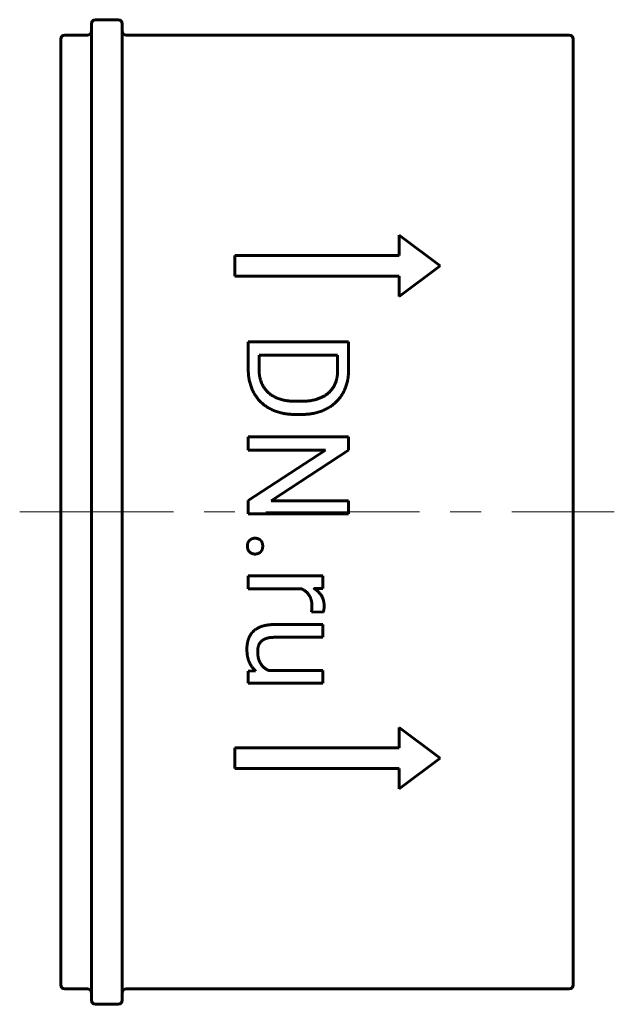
# Model space of a CAD drawing. Header units: millimetres. Extents: x 2.2 to 31.2, y -20 to 28.
import ezdxf

# ---------------------------------------------------------------- set-up
doc = ezdxf.new("R2010")
doc.units = ezdxf.units.MM
doc.linetypes.add('K5LT_AXLED', pattern=[12, 7.5, -1.5, 1.5, -1.5])
doc.linetypes.add('K5LT_BASIC', pattern=[0])
doc.layers.add('Системный слой (1)', color=7, linetype='Continuous', true_color=0x6c6c6c)

msp = doc.modelspace()

# ---------------------------------------------------------------- linework, layer by layer
at = {"layer": 'Системный слой (1)', "color": 143, "linetype": 'K5LT_BASIC', "lineweight": 60, "true_color": 0x33acca}
for p, q in [((5.862, 27.984), (6.962, 27.984)), ((5.662, 27.784), (5.662, -19.816)), ((7.162, 27.784), (7.162, -19.816)), ((4.162, 27.034), (4.162, -19.066)), ((4.362, 27.234), (5.462, 27.234)), ((7.362, 27.234), (28.962, 27.234)), ((29.162, 27.034), (29.162, -19.066)), ((20.662, 17.484), (22.662, 15.984)), ((20.662, 17.484), (20.662, 16.484)), ((12.662, 16.484), (12.662, 15.484)), ((12.662, 16.484), (20.662, 16.484)), ((22.662, 15.984), (20.662, 14.484)), ((12.662, 15.484), (20.662, 15.484)), ((20.662, 15.484), (20.662, 14.484)), ((13.31, 12.28), (18.201, 12.28)), ((13.31, 12.28), (13.31, 10.956)), ((18.201, 12.28), (18.201, 10.896)), ((13.837, 11.632), (13.837, 10.956)), ((13.837, 11.632), (17.67, 11.632)), ((17.67, 11.632), (17.67, 10.896)), ((15.608, 9.381), (15.907, 9.381)), ((15.608, 8.739), (15.9, 8.739)), ((13.31, 7.65), (13.31, 7.001)), ((13.31, 7.65), (18.201, 7.65)), ((18.201, 7.65), (18.201, 7.001)), ((13.31, 7.001), (17.082, 7.001)), ((17.082, 7.001), (13.31, 4.539)), ((18.201, 7.001), (14.419, 4.529)), ((13.31, 4.539), (13.31, 3.888)), ((14.419, 4.529), (18.201, 4.529)), ((18.201, 4.529), (18.201, 3.888)), ((13.31, 3.888), (18.201, 3.888)), ((13.31, 0.864), (13.31, 0.243)), ((13.31, 0.864), (16.945, 0.864)), ((16.945, 0.864), (16.945, 0.26)), ((13.31, 0.243), (15.892, 0.243)), ((16.945, 0.26), (16.529, 0.248)), ((16.387, -0.889), (16.965, -0.892)), ((14.6, -1.503), (16.945, -1.503)), ((16.945, -1.503), (16.945, -2.125)), ((14.593, -2.125), (16.945, -2.125)), ((13.67, -3.758), (13.31, -3.771)), ((13.31, -3.771), (13.31, -4.365)), ((14.3, -3.74), (16.945, -3.74)), ((16.945, -3.74), (16.945, -4.365)), ((13.31, -4.365), (16.945, -4.365)), ((20.662, -6.516), (22.662, -8.016)), ((20.662, -6.516), (20.662, -7.516)), ((12.662, -7.516), (12.662, -8.516)), ((12.662, -7.516), (20.662, -7.516)), ((22.662, -8.016), (20.662, -9.516)), ((12.662, -8.516), (20.662, -8.516)), ((20.662, -8.516), (20.662, -9.516)), ((4.362, -19.266), (5.462, -19.266)), ((7.362, -19.266), (28.962, -19.266)), ((5.862, -20.016), (6.962, -20.016))]:
    msp.add_line(p, q, dxfattribs=at)
at = {"layer": 'Системный слой (1)', "color": 30, "linetype": 'K5LT_AXLED', "lineweight": 18, "true_color": 0xff8000}
msp.add_line((2.162, 3.984), (31.162, 3.984), dxfattribs=at)
at = {"layer": 'Системный слой (1)', "color": 143, "linetype": 'K5LT_BASIC', "lineweight": 60, "true_color": 0x33acca}
for centre, start, end in [((5.862, 27.784), 90, 180), ((6.962, 27.784), 0, 90), ((5.462, 27.434), 270, 0), ((7.362, 27.434), 180, 270), ((4.362, 27.034), 90, 180), ((28.962, 27.034), 0, 90), ((4.362, -19.066), 180, 270), ((28.962, -19.066), 270, 0), ((5.462, -19.466), 0, 90), ((7.362, -19.466), 90, 180), ((5.862, -19.816), 180, 270), ((6.962, -19.816), 270, 0)]:
    msp.add_arc(centre, 0.2, start, end, dxfattribs=at)
for points in [[(13.31, 10.956), (13.31, 10.446), (13.629, 9.63), (14.227, 9.048), (15.077, 8.739), (15.608, 8.739)], [(13.837, 10.956), (13.837, 10.432), (14.277, 9.734), (15.074, 9.381), (15.608, 9.381)], [(15.9, 8.739), (16.431, 8.739), (17.28, 9.048), (17.882, 9.623), (18.201, 10.416), (18.201, 10.896)], [(15.907, 9.381), (16.326, 9.381), (16.981, 9.583), (17.435, 9.972), (17.67, 10.533), (17.67, 10.896)], [(13.377, 2.607), (13.27, 2.508), (13.27, 2.32)], [(13.639, 2.706), (13.485, 2.706), (13.377, 2.607)], [(13.906, 2.607), (13.797, 2.706), (13.639, 2.706)], [(14.015, 2.32), (14.015, 2.508), (13.906, 2.607)], [(13.27, 2.32), (13.27, 2.132), (13.377, 2.033)], [(13.377, 2.033), (13.485, 1.934), (13.639, 1.934)], [(13.639, 1.934), (13.797, 1.934), (13.906, 2.033)], [(13.906, 2.033), (14.015, 2.132), (14.015, 2.32)], [(16.347, -0.207), (16.414, -0.372), (16.414, -0.587)], [(16.414, -0.587), (16.414, -0.674), (16.404, -0.812), (16.387, -0.889)], [(16.965, -0.892), (16.981, -0.859), (17.012, -0.684), (17.012, -0.617)], [(13.559, -1.833), (13.397, -1.99), (13.32, -2.21)], [(13.979, -1.589), (13.72, -1.675), (13.559, -1.833)], [(14.6, -1.503), (14.237, -1.503), (13.979, -1.589)], [(13.32, -2.21), (13.243, -2.43), (13.243, -2.696)], [(13.77, -2.793), (13.77, -2.666), (13.844, -2.427), (13.937, -2.331)], [(13.937, -2.331), (14.029, -2.236), (14.188, -2.18)], [(14.188, -2.18), (14.348, -2.125), (14.593, -2.125)], [(13.243, -2.696), (13.243, -3.085), (13.369, -3.357)], [(13.923, -3.421), (13.77, -3.19), (13.77, -2.793)], [(13.369, -3.357), (13.48, -3.598), (13.67, -3.758)], [(14.3, -3.74), (14.065, -3.637), (13.923, -3.421)]]:
    msp.add_open_spline(points, degree=2, dxfattribs=at)
for points, knots in [([(15.892, 0.243), (16.045, 0.179), (16.279, -0.042), (16.347, -0.207)], [0, 0, 0, 0.967608, 2, 2, 2]), ([(17.012, -0.617), (17.012, -0.321), (16.76, 0.105), (16.533, 0.245), (16.529, 0.248)], [0, 0, 0, 1.487631, 2.975263, 3, 3, 3])]:
    msp.add_open_spline(points, degree=2, knots=knots, dxfattribs=at)

doc.saveas('drawing.dxf')
